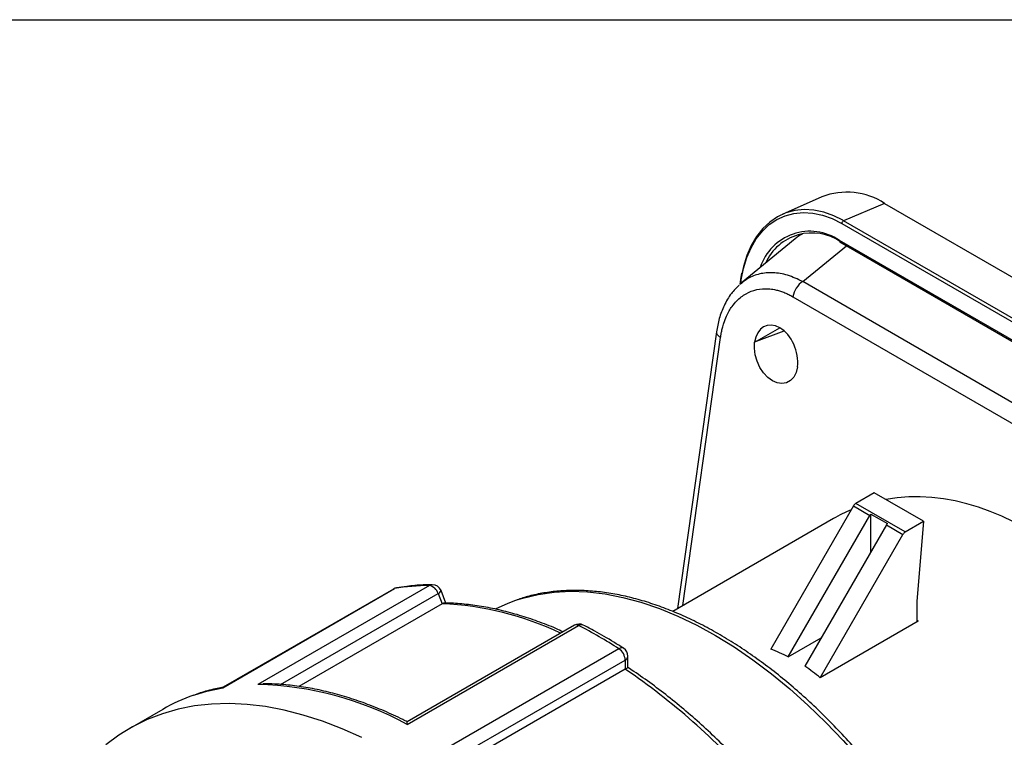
# Model space of a CAD drawing. Header units: inches. Extents: x 0 to 33, y 0 to 25.5.
# Tile 8 of 9: x 26 to 30.2, y 22.5 to 25.5. Entities that reach past the tile are written whole.
import ezdxf

# ---------------------------------------------------------------- set-up
doc = ezdxf.new("R2010")
doc.units = ezdxf.units.IN
doc.header["$LTSCALE"] = 3
doc.header["$MEASUREMENT"] = 0
doc.linetypes.add('SLD-Solid', pattern=[0])
doc.layers.add('SLD-DEFPOINTS', color=7, linetype='Continuous')

# ---------------------------------------------------------------- blocks, each defined once
blk = doc.blocks.new('Block2')
at = {"color": 7, "linetype": 'SLD-Solid', "lineweight": 18}
blk.add_line((33.0003, 25.5003), (0.0003, 25.5003), dxfattribs=at)

msp = doc.modelspace()

# ---------------------------------------------------------------- linework, layer by layer
at = {"color": 7, "linetype": 'SLD-Solid'}
msp.add_line((0.000292, 25.500316), (33.000292, 25.500316), dxfattribs=at)
for p, q in [((29.420782, 24.753109), (29.253162, 24.678994)), ((29.685022, 24.725578), (29.512052, 24.652021)), ((29.685022, 24.725578), (31.867587, 23.46561)), ((29.512052, 24.652021), (29.508234, 24.654199)), ((31.694618, 23.392053), (29.512052, 24.652021)), ((29.504289, 24.640968), (31.686855, 23.380999)), ((29.308034, 24.576002), (29.079253, 24.388422)), ((31.676777, 23.309181), (29.494211, 24.569149)), ((29.496144, 24.563186), (31.67871, 23.303218)), ((29.339277, 24.39521), (29.524314, 24.546924)), ((29.077402, 24.4064), (29.074083, 24.382742)), ((29.081696, 24.431188), (29.077402, 24.4064)), ((29.078123, 24.386993), (29.080296, 24.402471)), ((31.414371, 23.197284), (29.339277, 24.39521)), ((29.079939, 24.388903), (29.075976, 24.384734)), ((29.080321, 24.387074), (29.07684, 24.384423)), ((29.298153, 24.331622), (31.373247, 23.133696)), ((29.144361, 24.143845), (29.242768, 24.200654)), ((29.144361, 24.143845), (29.261062, 24.187453)), ((28.975117, 24.183252), (28.81131, 23.01592)), ((28.833798, 23.028902), (28.992475, 24.159679)), ((29.641004, 23.504748), (29.563253, 23.459864)), ((29.849796, 23.384216), (29.641004, 23.504748)), ((29.553411, 23.449474), (29.204406, 22.84498)), ((29.553411, 23.449474), (29.623008, 23.409296)), ((29.772045, 23.339331), (29.563253, 23.459864)), ((29.278534, 22.81265), (29.623008, 23.409296)), ((29.627085, 23.255634), (29.627085, 23.414914)), ((29.627085, 23.414914), (29.696682, 23.374737)), ((29.469218, 23.395722), (28.790639, 23.003987)), ((29.692605, 23.369119), (29.348131, 22.772473)), ((29.692605, 23.369119), (29.762202, 23.328941)), ((29.772045, 23.339331), (29.849796, 23.384216)), ((29.849796, 23.384216), (29.820536, 23.045852)), ((29.413197, 22.724447), (29.762202, 23.328941)), ((27.763574, 23.113328), (27.039764, 22.695482)), ((26.892515, 22.682315), (27.616325, 23.100162)), ((27.611838, 23.09855), (26.893665, 22.683958)), ((27.135371, 22.695697), (27.800285, 23.079544)), ((27.800285, 23.079544), (27.817159, 23.036054)), ((27.833223, 23.039198), (27.812881, 23.091629)), ((27.817159, 23.036054), (27.213095, 22.687335)), ((29.820536, 23.045852), (29.820536, 22.966058)), ((27.669908, 22.526685), (28.393718, 22.944532)), ((28.375532, 22.945663), (27.670195, 22.53848)), ((29.826104, 22.962813), (29.413197, 22.724447)), ((29.826104, 22.962813), (29.820536, 22.966639)), ((29.278534, 22.81265), (29.417717, 22.892999)), ((28.563747, 22.846376), (27.839937, 22.428529)), ((27.90242, 22.402087), (28.590088, 22.799069)), ((28.590088, 22.799069), (28.590088, 22.760099)), ((28.601619, 22.76729), (28.601619, 22.81514)), ((28.590088, 22.760099), (27.933415, 22.381009)), ((27.062543, 22.697542), (27.039764, 22.695482)), ((26.892515, 22.682315), (26.893912, 22.683505)), ((26.637887, 22.590864), (26.498693, 22.510509))]:
    msp.add_line(p, q)
at = {"flags": 128}
for points in [[(29.080296, 24.402471), (29.089591, 24.451213), (29.103312, 24.49672), (29.121288, 24.538419), (29.14329, 24.575785), (29.169044, 24.608349), (29.198224, 24.635702), (29.230465, 24.657499), (29.26536, 24.673466), (29.302471, 24.683402), (29.341331, 24.687183), (29.381452, 24.684761), (29.422328, 24.676166), (29.463446, 24.661507), (29.504289, 24.640968)], [(29.508234, 24.654199), (29.470423, 24.672956), (29.428513, 24.687897), (29.38685, 24.696657), (29.345957, 24.699126), (29.306349, 24.695272), (29.268524, 24.685145), (29.232957, 24.66887), (29.200096, 24.646654), (29.170354, 24.618775), (29.144105, 24.585584), (29.121678, 24.547498), (29.103357, 24.504997), (29.089372, 24.458615), (29.084042, 24.434043)], [(29.317395, 24.035615), (29.311519, 24.012228), (29.301448, 23.992638), (29.287683, 23.977819), (29.270905, 23.968506), (29.25195, 23.965162), (29.231758, 23.967953), (29.211331, 23.97674), (29.191685, 23.991086), (29.173794, 24.010281), (29.158548, 24.033369), (29.146703, 24.059205), (29.138848, 24.086506), (29.135372, 24.113916), (29.136448, 24.140073)], [(27.611838, 23.09855), (27.612201, 23.098752), (27.616325, 23.100162)], [(27.624745, 23.103237), (27.622048, 23.102611), (27.616325, 23.100162)], [(28.128016, 23.051016), (28.157791, 23.060488), (28.222505, 23.076031), (28.289809, 23.085578), (28.359468, 23.089095), (28.431241, 23.08657), (28.504877, 23.078011), (28.580119, 23.063448), (28.656705, 23.042933), (28.734368, 23.016537), (28.812839, 22.984351), (28.891843, 22.946488), (28.971104, 22.903079), (29.050348, 22.854277), (29.129298, 22.800251), (29.207678, 22.741188), (29.285216, 22.677296), (29.361641, 22.608797), (29.436687, 22.535929), (29.510094, 22.458946), (29.581604, 22.378116)], [(28.042209, 23.014355), (28.095893, 23.039002), (28.128016, 23.051016)], [(26.769642, 22.650787), (26.824891, 22.667535), (26.892515, 22.682315)], [(27.478282, 22.472324), (27.395334, 22.509287), (27.313003, 22.54085), (27.231517, 22.566924), (27.151103, 22.587439), (27.071987, 22.602335), (26.99439, 22.611571), (26.918527, 22.615122), (26.844611, 22.612978), (26.772849, 22.605144), (26.70344, 22.591643), (26.636578, 22.572512), (26.572451, 22.547805), (26.511237, 22.51759), (26.453108, 22.481952), (26.398224, 22.440991)]]:
    msp.add_lwpolyline(points, dxfattribs=at)
for centre, radius, start, end in [((29.525846, 24.479662), 0.292937, 57.086061, 111.017901), ((29.519026, 24.638871), 0.014885, 117.939232, 171.903897), ((29.369728, 24.387721), 0.220028, 55.544743, 162.261031), ((29.378262, 24.386973), 0.213767, 55.429026, 156.20957), ((29.499495, 24.567567), 0.005516, 163.333466, 232.590633), ((29.081894, 24.406678), 0.004501, 183.568488, 249.194618), ((29.578283, 23.435769), 0.028398, 121.954672, 151.144391), ((29.651453, 23.392941), 0.032812, 137.95887, 150.102163), ((29.72105, 23.352764), 0.032812, 137.95887, 150.102163), ((29.787075, 23.315236), 0.028398, 121.954672, 151.144391), ((27.769851, 22.213144), 0.900206, 90.399492, 99.819545), ((27.776119, 23.092107), 0.024652, 90.685092, 120.588002), ((27.753975, 23.066059), 0.048234, 16.234571, 78.520411), ((27.776176, 23.077388), 0.03937, 21.20568, 90.512529), ((27.631521, 23.064454), 0.03937, 99.929176, 119.997312), ((27.79415, 23.098544), 0.019966, 287.895702, 339.736705), ((27.763011, 21.744022), 1.293166, 64.604166, 87.600154), ((28.395216, 22.911566), 0.03937, 62.748914, 119.997312), ((28.383599, 22.928604), 0.01887, 57.573407, 115.309585), ((28.405324, 22.927861), 0.020312, 67.042506, 124.844973), ((27.42725, 21.074036), 2.105425, 57.33035, 62.675026), ((28.575102, 22.832052), 0.018279, 62.788912, 128.404008), ((28.529209, 22.796158), 0.060948, 2.737368, 55.481316), ((28.562249, 22.81514), 0.03937, 0, 57.400369), ((28.581916, 22.817105), 0.019801, 294.374658, 354.305201), ((27.017586, 20.433099), 2.808503, 41.19074, 55.950609), ((27.010604, 21.326012), 1.36978, 61.228297, 88.780184), ((27.014988, 21.936523), 0.755227, 108.957335, 119.955089)]:
    msp.add_arc(centre, radius, start, end)
for centre, major_axis, ratio, start_param, end_param in [((29.2268, 24.086974), (-0.043028, 0.121781), 0.66654966, 4.05808797, 7.18437194), ((29.234837, 24.091614), (1.037451, 0.489146), 0.07493034, 1.62274874, 1.63040308), ((30.093386, 22.005859), (-0.509719, 1.442633), 0.66654966, 3.2649542, 6.17571946), ((30.093386, 22.005859), (-0.509719, 1.442633), 0.66654966, 0.04181384, 0.12336155), ((28.242102, 20.937136), (1.071839, 1.856379), 0.57733463, 0.03251387, 0.0975979), ((28.242102, 20.937136), (1.071839, 1.856379), 0.57733463, 6.18566867, 6.2507527)]:
    msp.add_ellipse(centre, major_axis=major_axis, ratio=ratio, start_param=start_param, end_param=end_param)
for points, knots in [([(29.338919, 24.596463), (29.338134, 24.59617), (29.326805, 24.591948), (29.317163, 24.583583), (29.308189, 24.575798)], [0, 0, 0, 0, 0.06936137, 1, 1, 1, 1]), ([(29.339277, 24.39521), (29.318009, 24.405351), (29.276093, 24.425338), (29.214271, 24.435201), (29.157737, 24.429787), (29.112303, 24.413773), (29.089256, 24.394533), (29.080321, 24.387074)], [0, 0, 0, 0, 0.22673181, 0.44685573, 0.66065813, 0.86845168, 1, 1, 1, 1]), ([(29.339277, 24.39521), (29.32956, 24.3896), (29.31988, 24.379944), (29.304991, 24.356923), (29.299841, 24.343648), (29.298153, 24.331622)], [0, 0, 0, 0, 0.5, 0.5, 1, 1, 1, 1]), ([(29.071729, 24.380266), (29.060058, 24.369074), (29.034729, 24.344786), (29.006936, 24.296015), (28.985616, 24.241448), (28.978541, 24.20224), (28.975124, 24.183307)], [0, 0, 0, 0, 0.23315138, 0.50596419, 0.76144458, 1, 1, 1, 1]), ([(28.992475, 24.159679), (28.992944, 24.162857), (28.99409, 24.170628), (28.996601, 24.18411), (29.000553, 24.201278), (29.007179, 24.223912), (29.016706, 24.248431), (29.028599, 24.271501), (29.042919, 24.293625), (29.065131, 24.320184), (29.099369, 24.34657), (29.144643, 24.363845), (29.185916, 24.366842), (29.214502, 24.36309), (29.231755, 24.359326), (29.246229, 24.355239), (29.263484, 24.348913), (29.280894, 24.34117), (29.292396, 24.334807), (29.298153, 24.331622)], [0, 0, 0, 0, 0.01889623, 0.04619945, 0.08188033, 0.1259086, 0.19292762, 0.2511133, 0.29985367, 0.37580019, 0.5000661, 0.62435008, 0.74887487, 0.81140197, 0.83341085, 0.87409786, 0.91598263, 0.95794705, 1, 1, 1, 1]), ([(28.976008, 24.183178), (28.97561, 24.181726), (28.974358, 24.177153), (28.979585, 24.168604), (28.988178, 24.162654), (28.992475, 24.159679)], [0, 0, 0, 0, 0.18883985, 0.59441993, 1, 1, 1, 1]), ([(27.775824, 23.116757), (27.763148, 23.11649), (27.726718, 23.115724), (27.676216, 23.111431), (27.639147, 23.105529), (27.624733, 23.103234)], [0, 0, 0, 0, 0.24591998, 0.70679117, 1, 1, 1, 1]), ([(29.601064, 22.379625), (29.594373, 22.387506), (29.566162, 22.420731), (29.515136, 22.477152), (29.447492, 22.547449), (29.378369, 22.614191), (29.308034, 22.677289), (29.236666, 22.736526), (29.164472, 22.791734), (29.091653, 22.842744), (29.018415, 22.8894), (28.944964, 22.931558), (28.871509, 22.969082), (28.798261, 23.001851), (28.725435, 23.029753), (28.653249, 23.052691), (28.581922, 23.070581), (28.511676, 23.083359), (28.442735, 23.090978), (28.375331, 23.093401), (28.309665, 23.090669), (28.246032, 23.082638), (28.186776, 23.07046), (28.149931, 23.058448), (28.132694, 23.052829)], [0, 0, 0, 0, 0.01468462, 0.06191119, 0.10915144, 0.156404, 0.20367022, 0.25095121, 0.29824772, 0.34555994, 0.39288733, 0.44022826, 0.4875797, 0.53493648, 0.58228836, 0.6296239, 0.67692813, 0.7241825, 0.7713654, 0.81845356, 0.86542463, 0.91226073, 0.95895261, 1, 1, 1, 1]), ([(27.827827, 23.039451), (27.826326, 23.039372), (27.823293, 23.039212), (27.819217, 23.037113), (27.817159, 23.036054)], [0, 0, 0, 0, 0.49534173, 1, 1, 1, 1]), ([(28.327624, 22.918006), (28.317758, 22.922559), (28.281945, 22.939084), (28.220566, 22.962566), (28.143735, 22.988385), (28.067744, 23.008861), (27.992752, 23.024398), (27.919059, 23.034559), (27.864189, 23.038967), (27.834187, 23.039218), (27.827838, 23.039271)], [0, 0, 0, 0, 0.05727985, 0.20792069, 0.35852378, 0.50905371, 0.65946656, 0.80971058, 0.95972864, 1, 1, 1, 1]), ([(28.58346, 22.848308), (28.569528, 22.857084), (28.52915, 22.882519), (28.472353, 22.91547), (28.429549, 22.937989), (28.413243, 22.946567)], [0, 0, 0, 0, 0.245935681, 0.712745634, 1, 1, 1, 1]), ([(29.820536, 22.966058), (29.820557, 22.965644), (29.820596, 22.964858), (29.820886, 22.963923), (29.821268, 22.963231), (29.8217, 22.96275), (29.822506, 22.962165), (29.823934, 22.961841), (29.825394, 22.962495), (29.826104, 22.962813)], [0, 0, 0, 0, 0.12671236, 0.24022022, 0.34051379, 0.42758534, 0.5014298, 0.75775208, 1, 1, 1, 1]), ([(28.601468, 22.76737), (28.601496, 22.767302), (28.601552, 22.76716), (28.599652, 22.765827), (28.596064, 22.763589), (28.592043, 22.761241), (28.590088, 22.760099)], [0, 0, 0, 0, 0.22863578, 0.47776969, 0.74608879, 1, 1, 1, 1]), ([(29.144893, 22.290683), (29.122409, 22.315509), (29.076435, 22.366271), (29.004989, 22.438849), (28.931277, 22.509213), (28.856338, 22.575802), (28.780411, 22.63858), (28.703659, 22.697162), (28.643883, 22.739651), (28.609714, 22.761937), (28.601444, 22.767331)], [0, 0, 0, 0, 0.13147235, 0.26882439, 0.40620688, 0.54362277, 0.68107444, 0.81856345, 0.95609018, 1, 1, 1, 1]), ([(27.670219, 22.538322), (27.663977, 22.541481), (27.631245, 22.558045), (27.572142, 22.584746), (27.493211, 22.616373), (27.414875, 22.642907), (27.337337, 22.664468), (27.260785, 22.680987), (27.185482, 22.692236), (27.119279, 22.698186), (27.078811, 22.698487), (27.062437, 22.698608)], [0, 0, 0, 0, 0.0298054, 0.15630752, 0.28282242, 0.40930933, 0.5357413, 0.66208488, 0.78830053, 0.9143442, 1, 1, 1, 1]), ([(26.894365, 22.684055), (26.885719, 22.682436), (26.854767, 22.67664), (26.814465, 22.666627), (26.784044, 22.655677), (26.774468, 22.65223)], [0, 0, 0, 0, 0.20986638, 0.75129086, 1, 1, 1, 1]), ([(27.669908, 22.526685), (27.669897, 22.530103), (27.669875, 22.536797), (27.670112, 22.537837), (27.670228, 22.538346)], [0, 0, 0, 0, 0.51054594, 1, 1, 1, 1])]:
    msp.add_open_spline(points, degree=3, knots=knots)

# ---------------------------------------------------------------- block references
at = {"layer": 'SLD-DEFPOINTS'}
msp.add_blockref('Block2', (0, 0), dxfattribs=at)

doc.saveas('drawing.dxf')
